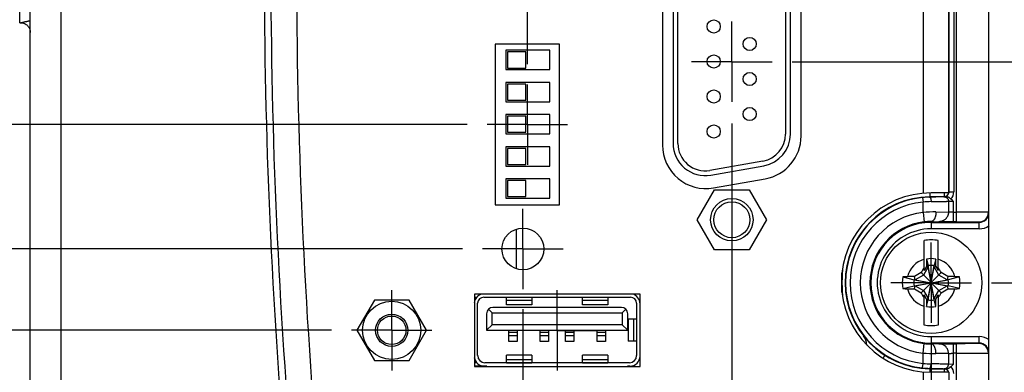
# Model space of a CAD drawing. Header units: inches. Extents: x 0 to 34, y 0 to 22.
# Tile 94 of 103: x 20.2 to 23.3, y 14.8 to 15.9. Entities that reach past the tile are written whole.
import ezdxf

# ---------------------------------------------------------------- set-up
doc = ezdxf.new("R2010")
doc.units = ezdxf.units.IN
doc.header["$LTSCALE"] = 1.87
doc.header["$MEASUREMENT"] = 0
doc.linetypes.add('CENTER', pattern=[0.6, 0.375, -0.075, 0.075, -0.075])
doc.layers.get('0').update_dxf_attribs({"linetype": 'CONTINUOUS'})
doc.layers.add('02___PRT_ALL_AXES', color=7, linetype='CONTINUOUS')
doc.layers.add('DIMENSIONS', color=7, linetype='CONTINUOUS')
doc.styles.get("Standard").update_dxf_attribs({"font": 'txt', "width": 0.8})
doc.dimstyles.new('DIMSTYLE_1', dxfattribs={"dimtxt": 0.125, "dimasz": 0.18, "dimexe": 0.18, "dimexo": 0.0625, "dimgap": 0.09, "dimtad": 0, "dimtih": 1, "dimtoh": 1, "dimdec": 3, "dimzin": 4, "dimdsep": 46, "dimtxsty": 'STANDARD', "dimblk": '_FILLED', "dimblk1": '_FILLED', "dimblk2": '_FILLED', "dimcen": 0.09, "dimadec": 0, "dimazin": 0, "dimtp": 0.01, "dimtm": 0.01, "dimtfac": 1, "dimtdec": 3, "dimtofl": 0, "dimtmove": 0, "dimatfit": 3, "dimldrblk": '_FILLED', "dimfxl": 1, "dimtolj": 1, "dimtzin": 4, "dimarcsym": 0})

# ---------------------------------------------------------------- blocks, each defined once
blk = doc.blocks.new('_FILLED')
at = {"color": 0, "linetype": 'BYBLOCK'}
blk.add_solid([(0, 0), (-1, 0.174), (-1, -0.174)], dxfattribs=at)
blk = doc.blocks.new('*D6')
at = {"layer": 'DIMENSIONS', "color": 2, "linetype": 'CONTINUOUS'}
for p, q in [((23.0371, 14.9379), (23.0371, 10.5076)), ((20.2348, 14.4622), (20.2348, 10.5076)), ((20.2348, 10.6326), (20.9969, 10.6326)), ((23.0371, 10.6326), (22.4469, 10.6326))]:
    blk.add_line(p, q, dxfattribs=at)
at = {"layer": 'DIMENSIONS', "color": 2, "linetype": 'CONTINUOUS', "xscale": 0.18, "yscale": 0.18, "zscale": 0.18, "rotation": 180}
blk.add_blockref('_FILLED', (20.2348, 10.6326), dxfattribs=at)
at = {"layer": 'DIMENSIONS', "color": 2, "linetype": 'CONTINUOUS', "xscale": 0.18, "yscale": 0.18, "zscale": 0.18}
blk.add_blockref('_FILLED', (23.0371, 10.6326), dxfattribs=at)
at = {"layer": 'DIMENSIONS', "color": 2, "linetype": 'CONTINUOUS', "insert": (21.7219, 10.6951), "char_height": 0.125, "width": 1.325, "attachment_point": 2, "line_spacing_factor": 0.9}
blk.add_mtext('2.802{\\Ftxt.shx;\\W1.000000;\\H0.125000; }[71.18]', dxfattribs=at)
blk = doc.blocks.new('*D7')
at = {"layer": 'DIMENSIONS', "color": 2, "linetype": 'CONTINUOUS'}
for p, q in [((23.9656, 15.1255), (23.9656, 15.4855)), ((23.2247, 15.1255), (24.0906, 15.1255)), ((23.1781, 14.3826), (24.0906, 14.3826)), ((23.9656, 14.3826), (23.9656, 14.0226))]:
    blk.add_line(p, q, dxfattribs=at)
at = {"layer": 'DIMENSIONS', "color": 2, "linetype": 'CONTINUOUS', "xscale": 0.18, "yscale": 0.18, "zscale": 0.18}
for p, rotation in [((23.9656, 15.1255), 270), ((23.9656, 14.3826), 90)]:
    blk.add_blockref('_FILLED', p, dxfattribs=dict(at, rotation=rotation))
at = {"layer": 'DIMENSIONS', "color": 2, "linetype": 'CONTINUOUS', "insert": (23.8156, 14.8226), "char_height": 0.125, "width": 0.7, "attachment_point": 2, "line_spacing_factor": 0.9}
blk.add_mtext('.743\\P[18.87]', dxfattribs=at)
blk = doc.blocks.new('*D9')
at = {"layer": 'DIMENSIONS', "color": 2, "linetype": 'CONTINUOUS'}
for p, q in [((19.4228, 14.9775), (19.4228, 15.3375)), ((21.1714, 14.9775), (19.2978, 14.9775)), ((21.2876, 14.3826), (19.2978, 14.3826)), ((19.4228, 14.3826), (19.4228, 14.0226))]:
    blk.add_line(p, q, dxfattribs=at)
at = {"layer": 'DIMENSIONS', "color": 2, "linetype": 'CONTINUOUS', "xscale": 0.18, "yscale": 0.18, "zscale": 0.18}
for p, rotation in [((19.4228, 14.9775), 270), ((19.4228, 14.3826), 90)]:
    blk.add_blockref('_FILLED', p, dxfattribs=dict(at, rotation=rotation))
at = {"layer": 'DIMENSIONS', "color": 2, "linetype": 'CONTINUOUS', "insert": (19.2728, 14.8134), "char_height": 0.125, "width": 0.7, "attachment_point": 2, "line_spacing_factor": 0.9}
blk.add_mtext('.595\\P[15.11]', dxfattribs=at)
blk = doc.blocks.new('*D10')
at = {"layer": 'DIMENSIONS', "color": 2, "linetype": 'CONTINUOUS'}
for p, q in [((22.4171, 15.6206), (22.4171, 11.2576)), ((20.2348, 14.4622), (20.2348, 11.2576)), ((20.2348, 11.3826), (20.5895, 11.3826)), ((22.4171, 11.3826), (22.0395, 11.3826))]:
    blk.add_line(p, q, dxfattribs=at)
at = {"layer": 'DIMENSIONS', "color": 2, "linetype": 'CONTINUOUS', "xscale": 0.18, "yscale": 0.18, "zscale": 0.18, "rotation": 180}
blk.add_blockref('_FILLED', (20.2348, 11.3826), dxfattribs=at)
at = {"layer": 'DIMENSIONS', "color": 2, "linetype": 'CONTINUOUS', "xscale": 0.18, "yscale": 0.18, "zscale": 0.18}
blk.add_blockref('_FILLED', (22.4171, 11.3826), dxfattribs=at)
at = {"layer": 'DIMENSIONS', "color": 2, "linetype": 'CONTINUOUS', "insert": (21.3145, 11.4451), "char_height": 0.125, "width": 1.325, "attachment_point": 2, "line_spacing_factor": 0.9}
blk.add_mtext('2.182{\\Ftxt.shx;\\W1.000000;\\H0.125000; }[55.43]', dxfattribs=at)
blk = doc.blocks.new('*D15')
at = {"layer": 'DIMENSIONS', "color": 2, "linetype": 'CONTINUOUS'}
for p, q in [((22.6047, 15.8131), (24.8406, 15.8131)), ((24.7156, 15.8131), (24.7156, 15.3391)), ((24.7156, 14.3826), (24.7156, 14.9016)), ((23.1781, 14.3826), (24.8406, 14.3826))]:
    blk.add_line(p, q, dxfattribs=at)
at = {"layer": 'DIMENSIONS', "color": 2, "linetype": 'CONTINUOUS', "xscale": 0.18, "yscale": 0.18, "zscale": 0.18}
for p, rotation in [((24.7156, 15.8131), 90), ((24.7156, 14.3826), 270)]:
    blk.add_blockref('_FILLED', p, dxfattribs=dict(at, rotation=rotation))
at = {"layer": 'DIMENSIONS', "color": 2, "linetype": 'CONTINUOUS', "insert": (24.6156, 15.2766), "char_height": 0.125, "width": 0.7, "attachment_point": 2, "line_spacing_factor": 0.9}
blk.add_mtext('1.430\\P[36.33]', dxfattribs=at)
blk = doc.blocks.new('*D16')
at = {"layer": 'DIMENSIONS', "color": 2, "linetype": 'CONTINUOUS'}
for p, q in [((18.6728, 15.2305), (18.6728, 15.5905)), ((21.5795, 15.2305), (18.5478, 15.2305)), ((21.2876, 14.3826), (18.5478, 14.3826)), ((18.6728, 14.3826), (18.6728, 14.0226))]:
    blk.add_line(p, q, dxfattribs=at)
at = {"layer": 'DIMENSIONS', "color": 2, "linetype": 'CONTINUOUS', "xscale": 0.18, "yscale": 0.18, "zscale": 0.18}
for p, rotation in [((18.6728, 15.2305), 270), ((18.6728, 14.3826), 90)]:
    blk.add_blockref('_FILLED', p, dxfattribs=dict(at, rotation=rotation))
at = {"layer": 'DIMENSIONS', "color": 2, "linetype": 'CONTINUOUS', "insert": (18.5228, 15.0491), "char_height": 0.125, "width": 0.7, "attachment_point": 2, "line_spacing_factor": 0.9}
blk.add_mtext('.848\\P[21.54]', dxfattribs=at)
blk = doc.blocks.new('*D17')
at = {"layer": 'DIMENSIONS', "color": 2, "linetype": 'CONTINUOUS'}
for p, q in [((21.7671, 15.0429), (21.7671, 12.7576)), ((20.2348, 14.4622), (20.2348, 12.7576)), ((20.2348, 12.8826), (19.8748, 12.8826)), ((21.7671, 12.8826), (22.1271, 12.8826))]:
    blk.add_line(p, q, dxfattribs=at)
at = {"layer": 'DIMENSIONS', "color": 2, "linetype": 'CONTINUOUS', "xscale": 0.18, "yscale": 0.18, "zscale": 0.18}
blk.add_blockref('_FILLED', (20.2348, 12.8826), dxfattribs=at)
at = {"layer": 'DIMENSIONS', "color": 2, "linetype": 'CONTINUOUS', "xscale": 0.18, "yscale": 0.18, "zscale": 0.18, "rotation": 180}
blk.add_blockref('_FILLED', (21.7671, 12.8826), dxfattribs=at)
at = {"layer": 'DIMENSIONS', "color": 2, "linetype": 'CONTINUOUS', "insert": (21.019, 12.9451), "char_height": 0.125, "width": 1.325, "attachment_point": 2, "line_spacing_factor": 0.9}
blk.add_mtext('1.532{\\Ftxt.shx;\\W1.000000;\\H0.125000; }[38.92]', dxfattribs=at)
blk = doc.blocks.new('*D20')
at = {"layer": 'DIMENSIONS', "color": 2, "linetype": 'CONTINUOUS'}
for p, q in [((17.9228, 15.6175), (17.9228, 15.9775)), ((21.5935, 15.6175), (17.7978, 15.6175)), ((21.2876, 14.3826), (17.7978, 14.3826)), ((17.9228, 14.3826), (17.9228, 14.0226))]:
    blk.add_line(p, q, dxfattribs=at)
at = {"layer": 'DIMENSIONS', "color": 2, "linetype": 'CONTINUOUS', "xscale": 0.18, "yscale": 0.18, "zscale": 0.18}
for p, rotation in [((17.9228, 15.6175), 270), ((17.9228, 14.3826), 90)]:
    blk.add_blockref('_FILLED', p, dxfattribs=dict(at, rotation=rotation))
at = {"layer": 'DIMENSIONS', "color": 2, "linetype": 'CONTINUOUS', "insert": (17.8228, 15.3928), "char_height": 0.125, "width": 0.7, "attachment_point": 2, "line_spacing_factor": 0.9}
blk.add_mtext('1.235\\P[31.37]', dxfattribs=at)
blk = doc.blocks.new('*D21')
at = {"layer": 'DIMENSIONS', "color": 2, "linetype": 'CONTINUOUS'}
for p, q in [((20.2348, 17.7687), (20.2348, 18.7233)), ((21.7811, 15.8051), (21.7811, 18.7233)), ((20.2348, 18.5983), (19.8748, 18.5983)), ((21.7811, 18.5983), (22.1411, 18.5983))]:
    blk.add_line(p, q, dxfattribs=at)
at = {"layer": 'DIMENSIONS', "color": 2, "linetype": 'CONTINUOUS', "xscale": 0.18, "yscale": 0.18, "zscale": 0.18}
blk.add_blockref('_FILLED', (20.2348, 18.5983), dxfattribs=at)
at = {"layer": 'DIMENSIONS', "color": 2, "linetype": 'CONTINUOUS', "xscale": 0.18, "yscale": 0.18, "zscale": 0.18, "rotation": 180}
blk.add_blockref('_FILLED', (21.7811, 18.5983), dxfattribs=at)
at = {"layer": 'DIMENSIONS', "color": 2, "linetype": 'CONTINUOUS', "insert": (21.0587, 18.6608), "char_height": 0.125, "width": 1.325, "attachment_point": 2, "line_spacing_factor": 0.9}
blk.add_mtext('1.546{\\Ftxt.shx;\\W1.000000;\\H0.125000; }[39.28]', dxfattribs=at)

msp = doc.modelspace()

# ---------------------------------------------------------------- linework, layer by layer
at = {"color": 7, "linetype": 'CONTINUOUS'}
for p, q in [((23.2171, 14.4811), (23.2171, 17.7498)), ((20.2348, 14.5247), (20.2348, 17.7062)), ((20.3304, 14.5247), (20.3304, 17.7062)), ((23.1156, 15.3151), (23.1156, 16.9159)), ((23.2156, 16.8865), (23.2156, 15.3445)), ((23.0121, 16.8271), (23.0121, 15.4039)), ((23.0921, 16.826), (23.0921, 15.405)), ((23.0926, 15.4078), (23.0926, 16.8232)), ((23.1076, 16.8232), (23.1076, 15.4078)), ((20.2018, 15.9345), (20.2018, 16.2965)), ((22.2016, 16.0735), (22.2016, 15.5535)), ((22.2342, 16.0688), (22.2342, 15.5588)), ((22.2492, 15.5588), (22.2492, 16.0688)), ((22.5842, 16.0397), (22.5842, 15.5879)), ((22.5992, 15.5879), (22.5992, 16.0397)), ((22.6326, 15.5819), (22.6326, 16.0451)), ((20.2018, 15.9345), (20.2018, 15.9345)), ((21.8811, 15.8675), (21.6811, 15.8675)), ((21.6811, 15.8675), (21.6811, 15.3675)), ((21.8811, 15.3675), (21.8811, 15.8675)), ((21.8508, 15.8485), (21.7138, 15.8485)), ((21.7138, 15.8485), (21.7138, 15.7885)), ((21.7758, 15.8435), (21.7188, 15.8435)), ((21.7188, 15.8435), (21.7188, 15.7935)), ((21.7758, 15.7935), (21.7758, 15.8435)), ((21.8508, 15.7885), (21.8508, 15.8485)), ((21.7138, 15.7885), (21.8508, 15.7885)), ((21.7188, 15.7935), (21.7758, 15.7935)), ((21.8508, 15.7485), (21.7138, 15.7485)), ((21.7138, 15.7485), (21.7138, 15.6885)), ((21.8508, 15.6885), (21.8508, 15.7485)), ((21.7758, 15.7435), (21.7188, 15.7435)), ((21.7188, 15.7435), (21.7188, 15.6935)), ((21.7758, 15.6935), (21.7758, 15.7435)), ((21.7138, 15.6885), (21.8508, 15.6885)), ((21.7188, 15.6935), (21.7758, 15.6935)), ((21.8508, 15.6485), (21.7138, 15.6485)), ((21.7138, 15.6485), (21.7138, 15.5885)), ((21.7758, 15.6435), (21.7188, 15.6435)), ((21.7188, 15.6435), (21.7188, 15.5935)), ((21.7758, 15.5935), (21.7758, 15.6435)), ((21.8508, 15.5885), (21.8508, 15.6485)), ((21.7188, 15.5935), (21.7758, 15.5935)), ((21.7138, 15.5885), (21.8508, 15.5885)), ((21.8508, 15.5485), (21.7138, 15.5485)), ((21.7138, 15.5485), (21.7138, 15.4885)), ((21.7758, 15.5435), (21.7188, 15.5435)), ((21.7188, 15.5435), (21.7188, 15.4935)), ((21.7758, 15.4935), (21.7758, 15.5435)), ((21.8508, 15.4885), (21.8508, 15.5485)), ((22.5139, 15.5041), (22.3489, 15.475)), ((21.7138, 15.4885), (21.8508, 15.4885)), ((21.7188, 15.4935), (21.7758, 15.4935)), ((22.3515, 15.4603), (22.5165, 15.4894)), ((21.8508, 15.4485), (21.7138, 15.4485)), ((21.7138, 15.4485), (21.7138, 15.3885)), ((21.7758, 15.4435), (21.7188, 15.4435)), ((21.7188, 15.4435), (21.7188, 15.3935)), ((21.7758, 15.3935), (21.7758, 15.4435)), ((21.8508, 15.3885), (21.8508, 15.4485)), ((22.3601, 15.4205), (22.5211, 15.4489)), ((22.3092, 15.3215), (22.3631, 15.415)), ((22.3631, 15.415), (22.4711, 15.415)), ((22.4711, 15.415), (22.5251, 15.3215)), ((23.0921, 15.4083), (23.0926, 15.4078)), ((23.0926, 15.4078), (23.1076, 15.4078)), ((21.7138, 15.3885), (21.8508, 15.3885)), ((21.7188, 15.3935), (21.7758, 15.3935)), ((23.0107, 15.3904), (23.0121, 15.3765)), ((23.0121, 15.3444), (23.0121, 15.3765)), ((23.0778, 15.3937), (23.0325, 15.3929)), ((23.0325, 15.3929), (23.0325, 15.3917)), ((23.0921, 15.405), (23.0371, 15.405)), ((23.0868, 15.3933), (23.077, 15.393)), ((23.0778, 15.3937), (23.0783, 15.3932)), ((23.0782, 15.3937), (23.0782, 15.3939)), ((23.0783, 15.3932), (23.0868, 15.3933)), ((23.0911, 15.379), (23.1059, 15.3797)), ((23.0911, 15.379), (23.0911, 15.3454)), ((23.1059, 15.3797), (23.1059, 15.3151)), ((21.6811, 15.3675), (21.8811, 15.3675)), ((23.0521, 15.3457), (23.0911, 15.3454)), ((22.3631, 15.228), (22.3092, 15.3215)), ((22.5251, 15.3215), (22.4711, 15.228)), ((23.0121, 15.3444), (23.0155, 15.3145)), ((23.0371, 15.3157), (23.0371, 15.2932)), ((23.0371, 15.3157), (23.0615, 15.3154)), ((23.1059, 15.3451), (23.1156, 15.3451)), ((23.1156, 15.3151), (23.1059, 15.3151)), ((23.2169, 15.3432), (23.2156, 15.3445)), ((21.7461, 15.2919), (21.7461, 15.169)), ((23.0371, 15.3132), (23.1869, 15.3132)), ((23.1869, 15.2932), (23.0371, 15.2932)), ((23.1856, 15.3145), (23.1869, 15.3132)), ((23.1869, 15.2932), (23.1869, 15.3132)), ((23.0151, 15.1632), (23.0151, 15.2569)), ((23.0592, 15.1632), (23.0592, 15.2569)), ((22.4711, 15.228), (22.3631, 15.228)), ((23.0226, 15.1992), (23.028, 15.1787)), ((23.0226, 15.1992), (23.0226, 15.1762)), ((23.0517, 15.1992), (23.0463, 15.1787)), ((23.0517, 15.1762), (23.0517, 15.1992)), ((23.028, 15.175), (23.0132, 15.1494)), ((23.0226, 15.1762), (23.0151, 15.1632)), ((23.0226, 15.1762), (23.028, 15.175)), ((23.0463, 15.0723), (23.028, 15.1787)), ((23.028, 15.1787), (23.028, 15.175)), ((23.028, 15.0723), (23.0463, 15.1787)), ((23.0463, 15.076), (23.028, 15.175)), ((23.028, 15.076), (23.0463, 15.175)), ((23.0463, 15.175), (23.0463, 15.1787)), ((23.0463, 15.175), (23.0517, 15.1762)), ((23.0611, 15.1494), (23.0463, 15.175)), ((23.0517, 15.1762), (23.0592, 15.1632)), ((22.7598, 15.0959), (22.7598, 15.1562)), ((22.9492, 15.1437), (22.9839, 15.1346)), ((22.9839, 15.1163), (23.0903, 15.1346)), ((22.9876, 15.1346), (22.9839, 15.1346)), ((22.9839, 15.1346), (23.0903, 15.1163)), ((22.9876, 15.1346), (22.9854, 15.1449)), ((23.0132, 15.1494), (22.9876, 15.1346)), ((22.9876, 15.1163), (23.0867, 15.1346)), ((22.9876, 15.1346), (23.0867, 15.1163)), ((23.0057, 15.1569), (23.0685, 15.0941)), ((23.0057, 15.0941), (23.0685, 15.1569)), ((23.0867, 15.1346), (23.0611, 15.1494)), ((23.0888, 15.1449), (23.0867, 15.1346)), ((23.0903, 15.1346), (23.0867, 15.1346)), ((23.125, 15.1437), (23.0903, 15.1346)), ((22.9492, 15.1072), (22.9839, 15.1163)), ((22.9839, 15.1163), (22.9876, 15.1163)), ((22.9854, 15.1061), (22.9876, 15.1163)), ((22.9876, 15.1163), (23.0132, 15.1015)), ((23.0132, 15.1015), (23.028, 15.076)), ((23.0463, 15.076), (23.0611, 15.1015)), ((23.0611, 15.1015), (23.0867, 15.1163)), ((23.0867, 15.1163), (23.0903, 15.1163)), ((23.0867, 15.1163), (23.0888, 15.1061)), ((23.125, 15.1072), (23.0903, 15.1163)), ((21.305, 15.071), (21.251, 14.9775)), ((21.413, 15.071), (21.305, 15.071)), ((21.467, 14.9775), (21.413, 15.071)), ((22.1319, 15.0901), (21.6161, 15.0901)), ((21.6161, 15.0901), (21.6161, 14.8649)), ((21.6227, 15.0793), (21.6161, 15.0793)), ((21.6453, 15.0805), (22.102, 15.0805)), ((21.7162, 15.0568), (21.7162, 15.0805)), ((21.7162, 15.0803), (21.7949, 15.0803)), ((21.7949, 15.0701), (21.7162, 15.0701)), ((21.7949, 15.0805), (21.7949, 15.0568)), ((21.9524, 15.0568), (21.9524, 15.0805)), ((21.9524, 15.0803), (22.0312, 15.0803)), ((22.0312, 15.0701), (21.9524, 15.0701)), ((22.0312, 15.0805), (22.0312, 15.0568)), ((22.1319, 14.8649), (22.1319, 15.0901)), ((23.0226, 15.0748), (23.0151, 15.0878)), ((23.0151, 14.994), (23.0151, 15.0878)), ((23.0226, 15.0748), (23.028, 15.076)), ((23.0226, 15.0748), (23.0226, 15.0517)), ((23.0226, 15.0517), (23.028, 15.0723)), ((23.028, 15.076), (23.028, 15.0723)), ((23.0517, 15.0748), (23.0463, 15.076)), ((23.0463, 15.0723), (23.0463, 15.076)), ((23.0517, 15.0517), (23.0463, 15.0723)), ((23.0517, 15.0748), (23.0592, 15.0878)), ((23.0517, 15.0517), (23.0517, 15.0748)), ((23.0592, 15.0878), (23.0592, 14.994)), ((21.6264, 14.8991), (21.6264, 15.0616)), ((21.66, 15.0428), (21.6712, 15.0315)), ((22.0735, 15.0486), (21.6739, 15.0486)), ((21.7949, 15.0568), (21.7162, 15.0568)), ((22.0312, 15.0568), (21.9524, 15.0568)), ((22.0761, 15.0315), (22.0874, 15.0428)), ((22.1209, 15.0616), (22.1209, 14.8991)), ((22.1316, 15.0551), (22.1316, 15.0596)), ((22.1316, 15.0551), (22.1319, 15.0551)), ((21.6542, 15.0289), (21.6542, 14.9777)), ((21.6712, 15.0315), (22.0761, 15.0315)), ((21.6712, 14.9947), (21.6712, 15.0315)), ((22.0761, 15.0315), (22.0761, 14.9947)), ((22.0932, 14.9777), (22.0932, 15.0289)), ((22.0945, 15.0129), (22.1209, 15.0129)), ((22.0945, 15.0129), (22.0945, 14.944)), ((22.112, 14.944), (22.112, 15.0129)), ((21.6542, 14.9777), (21.6712, 14.9947)), ((22.0761, 14.9947), (21.6712, 14.9947)), ((22.0761, 14.9947), (22.0932, 14.9777)), ((21.251, 14.9775), (21.305, 14.884)), ((21.413, 14.884), (21.467, 14.9775)), ((21.6542, 14.9777), (22.0932, 14.9777)), ((21.7229, 14.9423), (21.7229, 14.9777)), ((21.7229, 14.9721), (21.7489, 14.9721)), ((21.7489, 14.9607), (21.7229, 14.9607)), ((21.7489, 14.9777), (21.7489, 14.9423)), ((21.8213, 14.9423), (21.8213, 14.9777)), ((21.8213, 14.9721), (21.8473, 14.9721)), ((21.8473, 14.9607), (21.8213, 14.9607)), ((21.8473, 14.9777), (21.8473, 14.9423)), ((21.9001, 14.9423), (21.9001, 14.9777)), ((21.9001, 14.9721), (21.926, 14.9721)), ((21.926, 14.9607), (21.9001, 14.9607)), ((21.926, 14.9777), (21.926, 14.9423)), ((21.9985, 14.9423), (21.9985, 14.9777)), ((21.9985, 14.9721), (22.0245, 14.9721)), ((22.0245, 14.9607), (21.9985, 14.9607)), ((22.0245, 14.9777), (22.0245, 14.9423)), ((23.0371, 14.9578), (23.1869, 14.9578)), ((23.0371, 14.9578), (23.0371, 14.9352)), ((23.1869, 14.9378), (23.1869, 14.9578)), ((21.7489, 14.9423), (21.7229, 14.9423)), ((21.8473, 14.9423), (21.8213, 14.9423)), ((21.926, 14.9423), (21.9001, 14.9423)), ((22.0245, 14.9423), (21.9985, 14.9423)), ((22.1209, 14.944), (22.0945, 14.944)), ((23.0121, 14.9066), (23.0155, 14.9364)), ((23.1869, 14.9378), (23.0371, 14.9378)), ((23.0615, 14.9356), (23.0371, 14.9352)), ((23.1059, 14.9359), (23.1156, 14.9359)), ((23.1059, 14.9359), (23.1059, 14.8713)), ((23.1156, 14.3826), (23.1156, 14.9359)), ((23.1869, 14.9378), (23.1856, 14.9365)), ((21.7949, 14.9001), (21.7162, 14.9001)), ((21.7162, 14.8765), (21.7162, 14.9001)), ((21.7162, 14.8868), (21.7949, 14.8868)), ((21.7949, 14.9001), (21.7949, 14.8765)), ((22.0312, 14.9001), (21.9524, 14.9001)), ((21.9524, 14.8765), (21.9524, 14.9001)), ((21.9524, 14.8868), (22.0312, 14.8868)), ((22.0312, 14.9001), (22.0312, 14.8765)), ((22.1319, 14.9019), (22.1316, 14.9019)), ((22.1316, 14.8974), (22.1316, 14.9019)), ((23.0121, 14.8745), (23.0121, 14.9066)), ((23.0911, 14.9056), (23.0521, 14.9052)), ((23.0911, 14.9056), (23.0911, 14.872)), ((23.1156, 14.9059), (23.1059, 14.9059)), ((23.2156, 14.9065), (23.2169, 14.9078)), ((23.2156, 14.9065), (23.2156, 14.4826)), ((21.305, 14.884), (21.413, 14.884)), ((21.6161, 14.8777), (21.6227, 14.8777)), ((21.6548, 14.8659), (21.6161, 14.8659)), ((21.6161, 14.8649), (22.1319, 14.8649)), ((22.0983, 14.8765), (21.6491, 14.8765)), ((21.6548, 14.8649), (21.6548, 14.8659)), ((21.7162, 14.8767), (21.7949, 14.8767)), ((21.9524, 14.8767), (22.0312, 14.8767)), ((22.1001, 14.8659), (22.0926, 14.8659)), ((22.0926, 14.8659), (22.0926, 14.8649)), ((23.0107, 14.8605), (23.0121, 14.8745)), ((23.0325, 14.8592), (23.0325, 14.858)), ((23.0325, 14.858), (23.0774, 14.8572)), ((23.077, 14.858), (23.0867, 14.8577)), ((23.0774, 14.8572), (23.0779, 14.8578)), ((23.0779, 14.8578), (23.0779, 14.8578)), ((23.1059, 14.8713), (23.0911, 14.872)), ((23.0121, 14.8481), (23.0121, 14.6135)), ((23.0921, 14.847), (23.0371, 14.847)), ((23.0921, 14.847), (23.0921, 14.6135))]:
    msp.add_line(p, q, dxfattribs=at)
msp.add_lwpolyline([(20.2038, 15.9343), (20.206, 15.9343), (20.2088, 15.9341), (20.2115, 15.9336), (20.2141, 15.9329), (20.2166, 15.9319), (20.2191, 15.9307), (20.2214, 15.9293), (20.2236, 15.9277), (20.2257, 15.9259), (20.2275, 15.9239), (20.2292, 15.9218), (20.2307, 15.9195), (20.232, 15.9171), (20.233, 15.9145), (20.2338, 15.9119), (20.2344, 15.9093), (20.2347, 15.9065), (20.2348, 15.9043)], dxfattribs=at)
for centre, radius in [((22.3608, 15.9228), 0.0205), ((22.4726, 15.8683), 0.0205), ((22.3608, 15.8138), 0.0205), ((22.4726, 15.7593), 0.0205), ((22.3608, 15.7048), 0.0205), ((22.4726, 15.6503), 0.0205), ((22.3608, 15.5958), 0.0205), ((22.4171, 15.3215), 0.066), ((22.4171, 15.3215), 0.056), ((21.7671, 15.2305), 0.065), ((23.0371, 15.1255), 0.1575), ((21.359, 14.9775), 0.0906), ((21.359, 14.9775), 0.05), ((21.359, 14.9775), 0.0445)]:
    msp.add_circle(centre, radius, dxfattribs=at)
for centre, radius, start, end in [((39.0629, 16.1155), 18.08, 174.92453, 185.07547), ((39.0629, 16.1155), 18, 174.90191, 185.09809), ((38.9622, 16.1155), 18, 174.94741, 185.05259), ((20.2031, 15.9732), 0.0388, 267.9799, 271.1513), ((22.4992, 15.5879), 0.085, 280, 360), ((22.4992, 15.5879), 0.1, 280, 360), ((22.4976, 15.5819), 0.135, 280, 360), ((22.3366, 15.5535), 0.135, 180, 280), ((22.3342, 15.5588), 0.1, 180, 280), ((22.3342, 15.5588), 0.085, 180, 280), ((23.0781, 15.4078), 0.0146, 270.9922, 0.0038), ((23.0781, 15.4078), 0.0296, 313.3795, 359.9881), ((23.0371, 15.126), 0.279, 90, 270), ((23.0371, 15.1255), 0.2675, 91, 269), ((23.0371, 15.1255), 0.2663, 95.6875, 264.3125), ((23.0371, 15.1255), 0.2523, 95.6875, 264.3125), ((23.038, 15.1163), 0.2755, 91.1542, 95.6845), ((23.0435, 14.9944), 0.3834, 90.957, 94.6936), ((23.0776, 15.4083), 0.0146, 271.0005, 346.8433), ((23.0505, 14.8067), 0.539, 89.8264, 94.0819), ((23.0371, 15.1255), 0.2203, 96.5162, 263.4838), ((23.0361, 15.1346), 0.1812, 89.6816, 96.5254), ((23.1856, 15.3445), 0.03, 270.0053, 359.9947), ((23.1869, 15.3432), 0.03, 269.9951, 0.0049), ((17.8638, 15.2997), 5.3533, 0.0384, 0.465), ((23.0371, 15.1255), 0.1903, 96.5162, 263.4838), ((23.0371, 15.1255), 0.1877, 90, 270), ((23.0371, 15.1255), 0.1677, 90, 270.0002), ((23.187, 15.3431), 0.05, 269.9903, 307.1283), ((23.0371, 15.1255), 0.1333, 80.4788, 99.5212), ((23.0371, 15.1255), 0.0763, 106.796, 165.7255), ((23.0371, 15.126), 0.0747, 78.7687, 101.2313), ((23.0371, 15.1255), 0.0763, 14.2745, 73.204), ((25.108, 13.93), 2.4341, 149.298, 149.7318), ((23.0371, 15.1255), 0.054, 80.2364, 99.7636), ((20.9724, 13.9336), 2.427, 30.2675, 30.7026), ((23.0371, 15.1255), 0.0898, 168.2646, 191.7354), ((22.9922, 14.237), 0.9078, 91.8348, 92.716), ((23.0331, 12.9799), 2.1656, 91.2604, 91.8491), ((23.0371, 15.1255), 0.054, 170.2364, 189.7636), ((24.2247, 13.0681), 2.4185, 120.2668, 120.8252), ((21.8444, 13.0593), 2.4287, 59.1759, 59.732), ((23.0405, 12.9554), 2.1901, 88.1542, 88.7363), ((23.0371, 15.1255), 0.054, 350.2364, 9.7636), ((23.0811, 14.2138), 0.931, 87.295, 88.1542), ((23.0371, 15.1255), 0.0898, 348.2646, 11.7354), ((22.9932, 16.0372), 0.931, 267.295, 268.1542), ((23.0371, 15.1255), 0.0763, 194.2745, 253.204), ((23.0337, 17.2956), 2.1901, 268.1542, 268.7363), ((24.2299, 17.1917), 2.4287, 239.1759, 239.732), ((23.0371, 15.1255), 0.0763, 286.796, 345.7255), ((21.8495, 17.1829), 2.4185, 300.2668, 300.8252), ((23.0412, 17.2711), 2.1656, 271.2604, 271.8491), ((23.082, 16.014), 0.9078, 271.8348, 272.716), ((21.6473, 15.0596), 0.0315, 104.2069, 172.3445), ((21.6453, 15.0616), 0.0189, 90, 180), ((22.102, 15.0616), 0.0189, 0, 90), ((22.1001, 15.0596), 0.0315, 0, 75.7931), ((25.1019, 16.3174), 2.427, 210.2675, 210.7026), ((23.0371, 15.1255), 0.054, 260.2364, 279.7636), ((20.9663, 16.321), 2.4341, 329.298, 329.7318), ((21.6739, 15.0289), 0.0197, 90, 180), ((22.0735, 15.0289), 0.0197, 0, 90), ((23.0371, 15.125), 0.0747, 258.7687, 281.2313), ((23.0371, 15.1255), 0.1333, 260.4788, 279.5212), ((22.7871, 14.9298), 0.05, 2.0667, 38.0567), ((23.187, 14.9078), 0.05, 52.8734, 90.0058), ((17.8638, 14.9513), 5.3533, 359.535, 359.9616), ((23.0361, 15.1164), 0.1812, 263.4746, 270.3184), ((23.1856, 14.9065), 0.03, 0.0053, 89.9947), ((23.1869, 14.9078), 0.03, 359.9951, 90.0049), ((21.6473, 14.8974), 0.0315, 187.6555, 270), ((21.6491, 14.8991), 0.0226, 180, 270), ((22.0983, 14.8991), 0.0226, 270, 360), ((22.1001, 14.8974), 0.0315, 270, 360), ((23.0505, 15.4448), 0.5396, 265.9203, 270.1713), ((23.038, 15.1345), 0.2754, 264.3142, 268.8471), ((23.0435, 15.2569), 0.3838, 265.3082, 269.0408), ((23.0771, 14.8422), 0.015, 18.4262, 89), ((23.0452, 10.9213), 3.9366, 89.3958, 89.5237), ((23.0776, 14.8428), 0.015, 16.3413, 89.0071), ((23.0776, 14.8428), 0.03, 0.0096, 46.6341)]:
    msp.add_arc(centre, radius, start, end, dxfattribs=at)
for points, knots in [([(20.2039, 15.9345), (20.2044, 15.9345), (20.2051, 15.9345), (20.206, 15.9346), (20.2067, 15.9346), (20.2073, 15.9347), (20.2079, 15.9348), (20.2085, 15.935), (20.2093, 15.9352), (20.2101, 15.9354), (20.2109, 15.9356), (20.2116, 15.9358), (20.2123, 15.9361), (20.2131, 15.9363), (20.214, 15.9365), (20.2152, 15.9368), (20.2169, 15.9372), (20.2191, 15.9377), (20.2214, 15.9382), (20.2238, 15.9387), (20.2264, 15.9392), (20.229, 15.9398), (20.2318, 15.9403), (20.2337, 15.9406), (20.2346, 15.9408)], [0, 0, 0, 0, 0.04607, 0.068185, 0.089516, 0.109942, 0.129429, 0.148317, 0.167037, 0.20564, 0.226337, 0.248498, 0.272526, 0.298679, 0.326864, 0.356931, 0.422116, 0.493031, 0.56848, 0.647706, 0.730566, 0.816965, 0.906813, 1, 1, 1, 1]), ([(23.0329, 15.4049), (23.0329, 15.404), (23.0329, 15.4023), (23.0328, 15.4002), (23.0328, 15.3987), (23.0328, 15.3978), (23.0328, 15.3969), (23.0327, 15.396), (23.0327, 15.3953), (23.0327, 15.3947), (23.0326, 15.3942), (23.0326, 15.3938), (23.0326, 15.3935), (23.0326, 15.3934), (23.0326, 15.3933), (23.0325, 15.3931), (23.0325, 15.3931), (23.0325, 15.393), (23.0325, 15.393), (23.0325, 15.393), (23.0325, 15.393), (23.0325, 15.3929), (23.0325, 15.3929)], [0, 0, 0, 0, 0.22742, 0.427602, 0.51707, 0.599261, 0.674043, 0.7413, 0.800923, 0.852821, 0.896916, 0.933147, 0.9483, 0.961473, 0.972668, 0.981889, 0.989147, 0.992051, 0.994479, 0.996447, 0.997981, 1, 1, 1, 1]), ([(23.077, 15.393), (23.0768, 15.393), (23.0761, 15.3929), (23.0749, 15.3929), (23.0735, 15.3928), (23.0717, 15.3927), (23.0697, 15.3927), (23.0664, 15.3926), (23.0618, 15.3924), (23.0555, 15.3923), (23.0484, 15.3921), (23.0407, 15.3919), (23.0353, 15.3918), (23.0325, 15.3917)], [0, 0, 0, 0, 0.019444, 0.04563, 0.078438, 0.117719, 0.163288, 0.214933, 0.335458, 0.477041, 0.637035, 0.812449, 1, 1, 1, 1]), ([(23.0325, 15.3917), (23.0325, 15.3917), (23.0327, 15.3917), (23.033, 15.3916), (23.0334, 15.3915), (23.0338, 15.3911), (23.0342, 15.3906), (23.0346, 15.3901), (23.035, 15.3893), (23.0353, 15.3885), (23.0356, 15.3876), (23.0359, 15.3866), (23.0362, 15.3855), (23.0365, 15.3843), (23.0367, 15.3826), (23.037, 15.3804), (23.0371, 15.3786), (23.0371, 15.3777)], [0, 0, 0, 0, 0.013895, 0.028153, 0.058742, 0.093558, 0.133648, 0.179535, 0.231384, 0.289115, 0.352477, 0.421091, 0.494477, 0.572078, 0.653272, 0.823696, 1, 1, 1, 1]), ([(23.0371, 15.3777), (23.0405, 15.3778), (23.047, 15.3779), (23.0564, 15.3781), (23.065, 15.3783), (23.0726, 15.3784), (23.0783, 15.3786), (23.0822, 15.3787), (23.0846, 15.3787), (23.0868, 15.3788), (23.0885, 15.3789), (23.0899, 15.3789), (23.0908, 15.379), (23.0911, 15.379)], [0, 0, 0, 0, 0.187567, 0.36299, 0.522991, 0.664578, 0.785104, 0.836748, 0.882316, 0.921593, 0.954396, 0.980572, 1, 1, 1, 1]), ([(23.077, 15.393), (23.0775, 15.393), (23.0784, 15.3929), (23.0798, 15.3928), (23.0811, 15.3924), (23.0824, 15.392), (23.0837, 15.3914), (23.0852, 15.3905), (23.087, 15.389), (23.0885, 15.3872), (23.0895, 15.3856), (23.0901, 15.3844), (23.0905, 15.3831), (23.0909, 15.3817), (23.0911, 15.3804), (23.0911, 15.3794), (23.0911, 15.379)], [0, 0, 0, 0, 0.062098, 0.124223, 0.186384, 0.248597, 0.310872, 0.373217, 0.497983, 0.623058, 0.685777, 0.748554, 0.81138, 0.874238, 0.937119, 1, 1, 1, 1]), ([(23.0782, 15.3939), (23.0783, 15.394), (23.0783, 15.3941), (23.0783, 15.3944), (23.0783, 15.3947), (23.0784, 15.3951), (23.0784, 15.3956), (23.0784, 15.3964), (23.0785, 15.3975), (23.0785, 15.399), (23.0785, 15.4008), (23.0786, 15.4028), (23.0786, 15.4042), (23.0786, 15.405)], [0, 0, 0, 0, 0.017854, 0.041842, 0.071971, 0.108219, 0.150555, 0.198935, 0.313609, 0.451733, 0.61268, 0.795715, 1, 1, 1, 1]), ([(23.0868, 15.3933), (23.0871, 15.3933), (23.0876, 15.3933), (23.0883, 15.3932), (23.0891, 15.393), (23.09, 15.3927), (23.0913, 15.3921), (23.0927, 15.3912), (23.0941, 15.3901), (23.0952, 15.3891), (23.0962, 15.3882), (23.0969, 15.3876), (23.0976, 15.3869), (23.0981, 15.3865), (23.0984, 15.3863)], [0, 0, 0, 0, 0.055192, 0.10915, 0.162902, 0.217302, 0.33033, 0.451165, 0.580148, 0.716046, 0.785961, 0.856795, 0.928247, 1, 1, 1, 1]), ([(23.1059, 15.3797), (23.1053, 15.3803), (23.1041, 15.3814), (23.1022, 15.3831), (23.1003, 15.3847), (23.099, 15.3858), (23.0984, 15.3863)], [0, 0, 0, 0, 0.249997, 0.499994, 0.75, 1, 1, 1, 1]), ([(23.0521, 15.3457), (23.0521, 15.3447), (23.0521, 15.3428), (23.0518, 15.3399), (23.0515, 15.3371), (23.051, 15.3343), (23.0503, 15.3317), (23.0496, 15.3291), (23.0487, 15.3268), (23.0477, 15.3246), (23.0466, 15.3226), (23.0455, 15.3209), (23.0442, 15.3193), (23.0429, 15.3181), (23.0415, 15.317), (23.0403, 15.3164), (23.0393, 15.3161), (23.0386, 15.3159), (23.0379, 15.3158), (23.0374, 15.3157), (23.0371, 15.3157)], [0, 0, 0, 0, 0.080771, 0.160978, 0.240058, 0.31746, 0.392666, 0.4652, 0.534637, 0.60062, 0.662875, 0.721233, 0.775652, 0.826247, 0.873325, 0.917414, 0.938589, 0.959324, 0.979751, 1, 1, 1, 1]), ([(23.0911, 15.3454), (23.0911, 15.3444), (23.091, 15.3425), (23.0906, 15.3396), (23.0899, 15.3367), (23.0889, 15.3339), (23.0876, 15.3313), (23.0861, 15.3287), (23.0844, 15.3264), (23.0825, 15.3242), (23.0803, 15.3222), (23.078, 15.3204), (23.0755, 15.3189), (23.0728, 15.3177), (23.0701, 15.3167), (23.0673, 15.3159), (23.0644, 15.3155), (23.0625, 15.3154), (23.0615, 15.3154)], [0, 0, 0, 0, 0.062868, 0.125728, 0.188567, 0.25137, 0.314126, 0.376822, 0.43945, 0.502004, 0.564482, 0.626882, 0.689208, 0.751465, 0.813662, 0.875808, 0.937916, 1, 1, 1, 1]), ([(23.1059, 15.3151), (23.1033, 15.3151), (23.0981, 15.3151), (23.0905, 15.3151), (23.0834, 15.3151), (23.077, 15.3152), (23.0722, 15.3152), (23.0689, 15.3152), (23.0668, 15.3153), (23.065, 15.3153), (23.0635, 15.3153), (23.0625, 15.3154), (23.0619, 15.3154), (23.0616, 15.3154), (23.0615, 15.3154)], [0, 0, 0, 0, 0.177836, 0.350145, 0.511572, 0.6571, 0.782203, 0.835852, 0.882995, 0.923269, 0.95635, 0.981996, 0.991964, 1, 1, 1, 1]), ([(23.1059, 15.3451), (23.105, 15.3451), (23.1033, 15.3451), (23.1008, 15.3451), (23.0984, 15.3451), (23.0966, 15.3452), (23.0953, 15.3452), (23.0944, 15.3452), (23.0936, 15.3452), (23.0929, 15.3453), (23.0923, 15.3453), (23.0918, 15.3453), (23.0915, 15.3454), (23.0912, 15.3454), (23.0912, 15.3454), (23.0911, 15.3454)], [0, 0, 0, 0, 0.177779, 0.350028, 0.511398, 0.656876, 0.722223, 0.781951, 0.835598, 0.882749, 0.923041, 0.956166, 0.981879, 0.991897, 1, 1, 1, 1]), ([(23.2156, 15.3445), (23.2156, 15.3445), (23.2156, 15.3445), (23.2156, 15.3445), (23.2156, 15.3445), (23.2155, 15.3445), (23.2155, 15.3445), (23.2154, 15.3445), (23.2153, 15.3445), (23.2152, 15.3445), (23.215, 15.3445), (23.2148, 15.3445), (23.2144, 15.3446), (23.214, 15.3446), (23.2135, 15.3446), (23.213, 15.3446), (23.2124, 15.3446), (23.2118, 15.3446), (23.2108, 15.3447), (23.2095, 15.3447), (23.2077, 15.3447), (23.2057, 15.3447), (23.2035, 15.3448), (23.201, 15.3448), (23.1984, 15.3448), (23.1956, 15.3448), (23.1914, 15.3449), (23.1858, 15.3449), (23.1786, 15.3449), (23.1707, 15.345), (23.1624, 15.345), (23.1536, 15.345), (23.1444, 15.3451), (23.135, 15.3451), (23.1253, 15.3451), (23.1189, 15.3451), (23.1156, 15.3451)], [0, 0, 0, 0, 0.000081, 0.000196, 0.000534, 0.001019, 0.001651, 0.00243, 0.003358, 0.004434, 0.005657, 0.008548, 0.012028, 0.016096, 0.020751, 0.025988, 0.031805, 0.038199, 0.045165, 0.060799, 0.078671, 0.098737, 0.12095, 0.145257, 0.1716, 0.199916, 0.230139, 0.296009, 0.368584, 0.447173, 0.531026, 0.619346, 0.711291, 0.805986, 0.902528, 1, 1, 1, 1]), ([(23.1156, 15.3151), (23.1179, 15.3151), (23.1224, 15.3151), (23.1292, 15.3151), (23.1358, 15.3151), (23.1422, 15.315), (23.1484, 15.315), (23.1542, 15.315), (23.1597, 15.3149), (23.1648, 15.3149), (23.1687, 15.3149), (23.1716, 15.3148), (23.1736, 15.3148), (23.1754, 15.3148), (23.1771, 15.3148), (23.1787, 15.3147), (23.1801, 15.3147), (23.1813, 15.3147), (23.1823, 15.3147), (23.1829, 15.3146), (23.1834, 15.3146), (23.1838, 15.3146), (23.1842, 15.3146), (23.1845, 15.3146), (23.1848, 15.3146), (23.185, 15.3146), (23.1852, 15.3145), (23.1854, 15.3145), (23.1855, 15.3145), (23.1855, 15.3145), (23.1856, 15.3145), (23.1856, 15.3145), (23.1856, 15.3145), (23.1856, 15.3145), (23.1856, 15.3145)], [0, 0, 0, 0, 0.097463, 0.193998, 0.288685, 0.380623, 0.468936, 0.552784, 0.631367, 0.703937, 0.769803, 0.800024, 0.828339, 0.854681, 0.878986, 0.901199, 0.921264, 0.939136, 0.954771, 0.961738, 0.968132, 0.97395, 0.979189, 0.983844, 0.987914, 0.991396, 0.994289, 0.996594, 0.997526, 0.998312, 0.99895, 0.999442, 0.99979, 1, 1, 1, 1]), ([(22.7615, 15.1697), (22.7612, 15.166), (22.7607, 15.1587), (22.7601, 15.1476), (22.7598, 15.1366), (22.7598, 15.1292), (22.7598, 15.1255)], [0, 0, 0, 0, 0.250001, 0.500003, 0.750005, 1, 1, 1, 1]), ([(22.7598, 15.1255), (22.7598, 15.122), (22.7598, 15.1149), (22.7601, 15.1061), (22.7604, 15.099), (22.7607, 15.092), (22.7611, 15.0867), (22.7614, 15.0832)], [0, 0, 0, 0, 0.249994, 0.499995, 0.624997, 0.75, 1, 1, 1, 1]), ([(23.0521, 14.9052), (23.0521, 14.9062), (23.0521, 14.9082), (23.0518, 14.9111), (23.0515, 14.9139), (23.051, 14.9167), (23.0503, 14.9193), (23.0496, 14.9218), (23.0487, 14.9242), (23.0477, 14.9264), (23.0466, 14.9283), (23.0455, 14.9301), (23.0442, 14.9316), (23.0429, 14.9329), (23.0415, 14.9339), (23.0403, 14.9345), (23.0393, 14.9349), (23.0386, 14.9351), (23.0379, 14.9352), (23.0374, 14.9352), (23.0371, 14.9352)], [0, 0, 0, 0, 0.080771, 0.160979, 0.240058, 0.31746, 0.392667, 0.4652, 0.534637, 0.60062, 0.662876, 0.721234, 0.775653, 0.826248, 0.873325, 0.917415, 0.938589, 0.959325, 0.979751, 1, 1, 1, 1]), ([(23.0615, 14.9356), (23.0616, 14.9356), (23.0619, 14.9356), (23.0625, 14.9356), (23.0635, 14.9356), (23.065, 14.9357), (23.0668, 14.9357), (23.0689, 14.9357), (23.0722, 14.9358), (23.077, 14.9358), (23.0834, 14.9358), (23.0905, 14.9359), (23.0981, 14.9359), (23.1033, 14.9359), (23.1059, 14.9359)], [0, 0, 0, 0, 0.008037, 0.018008, 0.043653, 0.076734, 0.117009, 0.164151, 0.217799, 0.342902, 0.488429, 0.649856, 0.822164, 1, 1, 1, 1]), ([(23.0911, 14.9056), (23.0911, 14.9065), (23.091, 14.9085), (23.0906, 14.9114), (23.0899, 14.9143), (23.0889, 14.917), (23.0876, 14.9197), (23.0861, 14.9222), (23.0844, 14.9246), (23.0825, 14.9268), (23.0803, 14.9288), (23.078, 14.9305), (23.0755, 14.932), (23.0728, 14.9333), (23.0701, 14.9343), (23.0673, 14.935), (23.0644, 14.9355), (23.0625, 14.9356), (23.0615, 14.9356)], [0, 0, 0, 0, 0.062869, 0.12573, 0.188571, 0.251376, 0.314133, 0.376831, 0.439461, 0.502017, 0.564496, 0.626896, 0.689222, 0.751477, 0.813671, 0.875815, 0.937919, 1, 1, 1, 1]), ([(23.1856, 14.9365), (23.1856, 14.9365), (23.1856, 14.9365), (23.1856, 14.9365), (23.1856, 14.9365), (23.1855, 14.9365), (23.1855, 14.9365), (23.1854, 14.9364), (23.1852, 14.9364), (23.185, 14.9364), (23.1848, 14.9364), (23.1845, 14.9364), (23.1842, 14.9364), (23.1838, 14.9364), (23.1834, 14.9363), (23.1829, 14.9363), (23.1823, 14.9363), (23.1813, 14.9363), (23.1801, 14.9363), (23.1787, 14.9362), (23.1771, 14.9362), (23.1754, 14.9362), (23.1736, 14.9362), (23.1716, 14.9361), (23.1687, 14.9361), (23.1648, 14.9361), (23.1597, 14.936), (23.1542, 14.936), (23.1484, 14.936), (23.1422, 14.9359), (23.1358, 14.9359), (23.1292, 14.9359), (23.1224, 14.9359), (23.1179, 14.9359), (23.1156, 14.9359)], [0, 0, 0, 0, 0.00021, 0.000558, 0.00105, 0.001688, 0.002473, 0.003404, 0.005709, 0.008602, 0.012083, 0.016153, 0.020808, 0.026046, 0.031864, 0.038258, 0.045225, 0.060859, 0.07873, 0.098795, 0.121007, 0.145313, 0.171654, 0.199969, 0.23019, 0.296056, 0.368627, 0.44721, 0.531058, 0.619372, 0.711311, 0.806, 0.902535, 1, 1, 1, 1]), ([(22.8927, 14.9003), (22.8927, 14.9003), (22.8927, 14.9003), (22.8927, 14.9003), (22.8927, 14.9003), (22.8927, 14.9002), (22.8927, 14.9002), (22.8927, 14.9001), (22.8926, 14.9), (22.8925, 14.8999), (22.8924, 14.8996), (22.8922, 14.8993), (22.892, 14.8988), (22.8917, 14.8983), (22.8914, 14.8978), (22.891, 14.8971), (22.8906, 14.8964), (22.8901, 14.8957), (22.8896, 14.8948), (22.8891, 14.8939), (22.8882, 14.8926), (22.8876, 14.8915), (22.8872, 14.8908)], [0, 0, 0, 0, 0.001734, 0.003181, 0.005085, 0.007467, 0.010335, 0.017549, 0.026751, 0.037946, 0.066316, 0.102637, 0.146854, 0.198896, 0.258673, 0.326083, 0.401006, 0.48331, 0.572849, 0.669466, 0.772987, 1, 1, 1, 1]), ([(23.0911, 14.9056), (23.0912, 14.9056), (23.0912, 14.9056), (23.0915, 14.9056), (23.0918, 14.9056), (23.0923, 14.9057), (23.0929, 14.9057), (23.0936, 14.9057), (23.0944, 14.9057), (23.0953, 14.9058), (23.0966, 14.9058), (23.0984, 14.9058), (23.1008, 14.9059), (23.1033, 14.9059), (23.105, 14.9059), (23.1059, 14.9059)], [0, 0, 0, 0, 0.008103, 0.018121, 0.043834, 0.076959, 0.117251, 0.164402, 0.218049, 0.277777, 0.343124, 0.488602, 0.649972, 0.822221, 1, 1, 1, 1]), ([(23.1156, 14.9059), (23.1189, 14.9059), (23.1253, 14.9059), (23.135, 14.9059), (23.1444, 14.9059), (23.1536, 14.9059), (23.1624, 14.906), (23.1707, 14.906), (23.1786, 14.906), (23.1858, 14.9061), (23.1914, 14.9061), (23.1956, 14.9061), (23.1984, 14.9062), (23.201, 14.9062), (23.2035, 14.9062), (23.2057, 14.9062), (23.2077, 14.9063), (23.2095, 14.9063), (23.2108, 14.9063), (23.2118, 14.9063), (23.2124, 14.9063), (23.213, 14.9064), (23.2135, 14.9064), (23.214, 14.9064), (23.2144, 14.9064), (23.2148, 14.9064), (23.215, 14.9064), (23.2152, 14.9064), (23.2153, 14.9064), (23.2154, 14.9065), (23.2155, 14.9065), (23.2155, 14.9065), (23.2156, 14.9065), (23.2156, 14.9065), (23.2156, 14.9065), (23.2156, 14.9065), (23.2156, 14.9065)], [0, 0, 0, 0, 0.097472, 0.194014, 0.288709, 0.380654, 0.468974, 0.552827, 0.631416, 0.703991, 0.769861, 0.800084, 0.8284, 0.854743, 0.87905, 0.901263, 0.921329, 0.939201, 0.954835, 0.961801, 0.968195, 0.974012, 0.979249, 0.983904, 0.987972, 0.991452, 0.994343, 0.995566, 0.996642, 0.99757, 0.99835, 0.998981, 0.999466, 0.999804, 0.999919, 1, 1, 1, 1]), ([(23.0325, 14.8592), (23.0325, 14.8592), (23.0327, 14.8592), (23.033, 14.8593), (23.0333, 14.8595), (23.0335, 14.8597), (23.0338, 14.8599), (23.0342, 14.8603), (23.0346, 14.8609), (23.035, 14.8616), (23.0353, 14.8624), (23.0356, 14.8634), (23.0359, 14.8644), (23.0362, 14.8655), (23.0365, 14.8667), (23.0367, 14.8683), (23.037, 14.8705), (23.0371, 14.8723), (23.0371, 14.8732)], [0, 0, 0, 0, 0.013895, 0.028153, 0.058741, 0.075563, 0.093598, 0.133687, 0.179573, 0.231419, 0.289148, 0.352507, 0.421118, 0.4945, 0.572098, 0.653289, 0.823704, 1, 1, 1, 1]), ([(23.0325, 14.8592), (23.0353, 14.8592), (23.0407, 14.8591), (23.0484, 14.8589), (23.0555, 14.8587), (23.0618, 14.8586), (23.0664, 14.8584), (23.0697, 14.8583), (23.0717, 14.8582), (23.0735, 14.8582), (23.0749, 14.8581), (23.0761, 14.8581), (23.0768, 14.858), (23.077, 14.858)], [0, 0, 0, 0, 0.187548, 0.362963, 0.522958, 0.664541, 0.785066, 0.836711, 0.88228, 0.92156, 0.954367, 0.980553, 1, 1, 1, 1]), ([(23.0325, 14.858), (23.0325, 14.858), (23.0325, 14.858), (23.0325, 14.858), (23.0325, 14.858), (23.0325, 14.8579), (23.0325, 14.8579), (23.0325, 14.8578), (23.0325, 14.8577), (23.0326, 14.8576), (23.0326, 14.8575), (23.0326, 14.8572), (23.0326, 14.8569), (23.0326, 14.8564), (23.0327, 14.8558), (23.0327, 14.8552), (23.0327, 14.8544), (23.0327, 14.8536), (23.0327, 14.8527), (23.0328, 14.8513), (23.0328, 14.8494), (23.0328, 14.8479), (23.0328, 14.847)], [0, 0, 0, 0, 0.001954, 0.00347, 0.005427, 0.010749, 0.018016, 0.022389, 0.027256, 0.03848, 0.05169, 0.066886, 0.103223, 0.147439, 0.199468, 0.25922, 0.326594, 0.40147, 0.483719, 0.573193, 0.773176, 1, 1, 1, 1]), ([(23.0911, 14.872), (23.0908, 14.872), (23.0899, 14.8721), (23.0885, 14.8721), (23.0868, 14.8722), (23.0846, 14.8722), (23.0822, 14.8723), (23.0783, 14.8724), (23.0726, 14.8725), (23.065, 14.8727), (23.0564, 14.8729), (23.0487, 14.873), (23.0422, 14.8731), (23.0388, 14.8732), (23.0371, 14.8732)], [0, 0, 0, 0, 0.019428, 0.045604, 0.078407, 0.117684, 0.163251, 0.214896, 0.335422, 0.477009, 0.63701, 0.812433, 0.904914, 1, 1, 1, 1]), ([(23.077, 14.858), (23.0775, 14.858), (23.0784, 14.858), (23.0798, 14.8582), (23.0811, 14.8585), (23.0824, 14.859), (23.0837, 14.8596), (23.0852, 14.8605), (23.087, 14.862), (23.0885, 14.8637), (23.0895, 14.8653), (23.0901, 14.8666), (23.0905, 14.8679), (23.0909, 14.8692), (23.0911, 14.8706), (23.0911, 14.8715), (23.0911, 14.872)], [0, 0, 0, 0, 0.062098, 0.124223, 0.186384, 0.248597, 0.310872, 0.373217, 0.497983, 0.623058, 0.685777, 0.748554, 0.81138, 0.874238, 0.937119, 1, 1, 1, 1]), ([(23.0785, 14.847), (23.0785, 14.8478), (23.0785, 14.8492), (23.0785, 14.8509), (23.0785, 14.8521), (23.0784, 14.853), (23.0784, 14.8537), (23.0784, 14.8544), (23.0784, 14.855), (23.0784, 14.8556), (23.0783, 14.856), (23.0783, 14.8564), (23.0783, 14.8567), (23.0783, 14.8569), (23.0782, 14.857), (23.0782, 14.8571), (23.0782, 14.8571), (23.0782, 14.8572), (23.0782, 14.8572), (23.0782, 14.8572)], [0, 0, 0, 0, 0.221142, 0.416769, 0.50463, 0.585673, 0.65977, 0.72681, 0.78669, 0.839321, 0.884624, 0.922538, 0.953015, 0.965457, 0.976034, 0.984751, 0.991621, 0.996675, 1, 1, 1, 1]), ([(23.0982, 14.8646), (23.098, 14.8644), (23.0975, 14.864), (23.0967, 14.8633), (23.096, 14.8627), (23.0951, 14.8618), (23.0939, 14.8608), (23.0925, 14.8597), (23.0911, 14.8588), (23.0899, 14.8583), (23.0889, 14.8579), (23.0882, 14.8578), (23.0875, 14.8577), (23.0869, 14.8577), (23.0867, 14.8577)], [0, 0, 0, 0, 0.07149, 0.142684, 0.213275, 0.282965, 0.418502, 0.5473, 0.668188, 0.78155, 0.836212, 0.890266, 0.944534, 1, 1, 1, 1]), ([(23.0982, 14.8646), (23.0989, 14.8651), (23.1002, 14.8662), (23.1022, 14.8678), (23.1041, 14.8695), (23.1053, 14.8707), (23.1059, 14.8713)], [0, 0, 0, 0, 0.250001, 0.500006, 0.750003, 1, 1, 1, 1])]:
    msp.add_open_spline(points, degree=3, knots=knots, dxfattribs=at)
at = {"layer": '02___PRT_ALL_AXES', "color": 7, "linetype": 'CENTER'}
for p, q in [((22.4171, 15.8131), (22.4171, 15.9382)), ((22.4171, 15.8131), (22.292, 15.8131)), ((22.4171, 15.8131), (22.5422, 15.8131)), ((22.4171, 15.8131), (22.4171, 15.688)), ((21.7811, 15.6175), (21.7811, 15.7426)), ((21.7811, 15.6175), (21.656, 15.6175)), ((21.7811, 15.6175), (21.9062, 15.6175)), ((21.7811, 15.6175), (21.7811, 15.4924)), ((21.7671, 15.2305), (21.7671, 15.3556)), ((21.7671, 15.2305), (21.642, 15.2305)), ((21.7671, 15.2305), (21.8922, 15.2305)), ((21.7671, 15.2305), (21.7671, 15.1054)), ((23.0371, 15.1255), (23.0371, 15.2506)), ((21.359, 14.9775), (21.359, 15.1026)), ((21.8739, 14.9774), (21.8739, 15.1025)), ((23.0371, 15.1255), (22.912, 15.1255)), ((23.0371, 15.1255), (23.1622, 15.1255)), ((23.0371, 15.1255), (23.0371, 15.0004)), ((21.359, 14.9775), (21.2339, 14.9775)), ((21.359, 14.9775), (21.4841, 14.9775)), ((21.359, 14.9775), (21.359, 14.8524)), ((21.8739, 14.9774), (21.7488, 14.9774)), ((21.8739, 14.9774), (21.999, 14.9774)), ((21.8739, 14.9774), (21.8739, 14.8523))]:
    msp.add_line(p, q, dxfattribs=at)

# ---------------------------------------------------------------- dimensions: what is measured, and where the dimension line sits
at = {"layer": 'DIMENSIONS', "color": 2, "linetype": 'CONTINUOUS'}
for base, p1, p2, picture, middle in [((21.7811, 18.5983), (20.2348, 17.7687), (21.7811, 15.8051), '*D21', (20.9087, 18.5983)), ((22.4171, 11.3826), (20.2348, 14.4622), (22.4171, 15.6206), '*D10', (21.1645, 11.3826)), ((21.7671, 12.8826), (20.2348, 14.4622), (21.7671, 15.0429), '*D17', (20.869, 12.8826)), ((23.0371, 10.6326), (20.2348, 14.4622), (23.0371, 14.9379), '*D6', (21.5719, 10.6326))]:
    dim = msp.add_linear_dim(base=base, p1=p1, p2=p2, dimstyle='DIMSTYLE_1', dxfattribs=at)
    dim.commit()
    dim.dimension.update_dxf_attribs({"geometry": picture, "text_midpoint": middle, "dimtype": 160})
for base, p1, p2, picture, middle in [((17.9228, 14.3826), (21.5935, 15.6175), (21.2876, 14.3826), '*D20', (17.7728, 15.2365)), ((24.71563, 14.38262), (22.60472, 15.81306), (23.17813, 14.38262), '*D15', (24.56563, 15.12033)), ((18.6728, 14.3826), (21.5795, 15.2305), (21.2876, 14.3826), '*D16', (18.5478, 14.8929)), ((23.9656, 14.3826), (23.2247, 15.1255), (23.1781, 14.3826), '*D7', (23.8406, 14.6663)), ((19.4228, 14.3826), (21.1714, 14.9775), (21.2876, 14.3826), '*D9', (19.2978, 14.6571))]:
    dim = msp.add_linear_dim(base=base, p1=p1, p2=p2, angle=270, dimstyle='DIMSTYLE_1', dxfattribs=at)
    dim.commit()
    dim.dimension.update_dxf_attribs({"geometry": picture, "text_midpoint": middle, "dimtype": 160})

doc.saveas('drawing.dxf')
